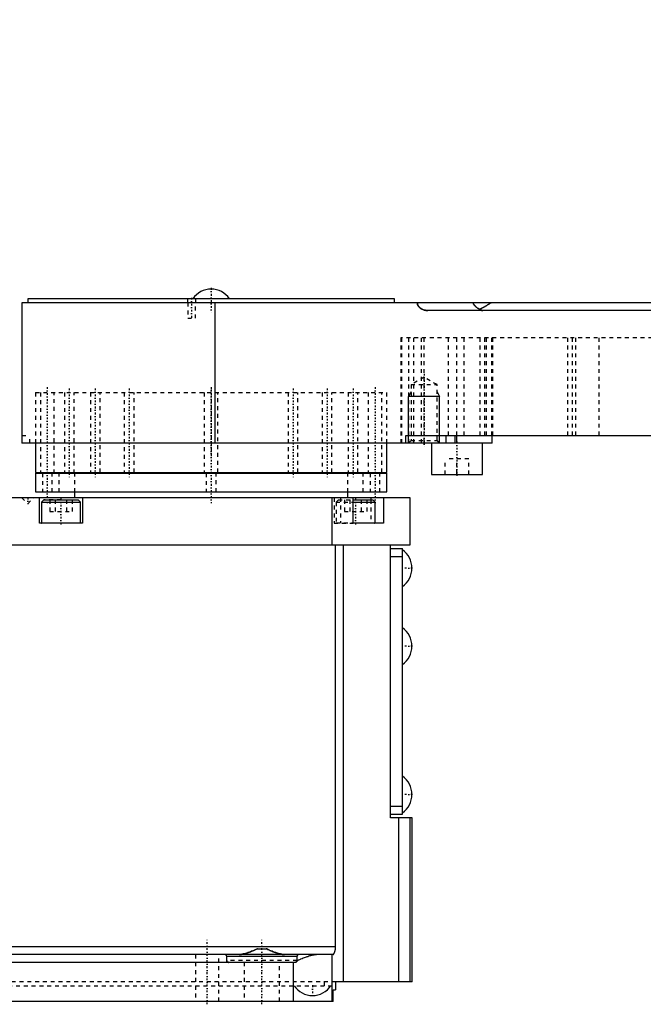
# Model space of a CAD drawing. Extents: x -171 to 392, y -1 to 595.
# Tile 2 of 5: x -49 to 111, y -1 to 251. Entities that reach past the tile are written whole.
import ezdxf

# ---------------------------------------------------------------- set-up
doc = ezdxf.new("R2010")
doc.units = 0
doc.linetypes.add('CENTER', pattern=[1.5, 0.45, -0.5, 0.05, -0.5])
doc.linetypes.add('DASHED', pattern=[2, 1, -1])
for name, color, linetype in [('AM_0', 7, 'CONTINUOUS'), ('AM_10', 7, 'CONTINUOUS'), ('AM_3', 7, 'DASHED'), ('AM_7', 7, 'CENTER')]:
    doc.layers.add(name, color=color, linetype=linetype)

msp = doc.modelspace()

# ---------------------------------------------------------------- linework, layer by layer
at = {"layer": 'AM_0', "color": 7, "linetype": 'CONTINUOUS'}
for p, q in [((-47, 180), (-47, 179)), ((47, 180), (-47, 180)), ((47, 179), (47, 180)), ((-48.5, 179), (-48.5, 145)), ((264, 179), (-48.5, 179)), ((0.99, 143), (0.99, 179)), ((175.82, 177), (55.54, 177)), ((-48.5, 145), (-48.48, 145)), ((-48.48, 145), (-48.48, 143)), ((49.88, 145), (211.47, 145)), ((49.88, 143), (49.88, 145)), ((60.22, 143), (60.22, 145)), ((62.56, 143), (62.56, 145)), ((63, 143), (63, 145)), ((72, 143), (72, 145)), ((72, 143), (-48.48, 143)), ((-45, 143), (-45, 135.5)), ((45, 135.5), (45, 143)), ((56.5, 143), (56.5, 135)), ((69.5, 135), (69.5, 143)), ((-45, 135.5), (45, 135.5)), ((-45, 135.3), (-45, 130.5)), ((-45, 135.3), (45, 135.3)), ((-40.98, 135.5), (-40.98, 135.3)), ((-35.87, 135.3), (-35.87, 135.5)), ((-35.13, 135.5), (-35.13, 135.3)), ((-29.51, 135.3), (-29.51, 135.5)), ((-28.46, 135.5), (-28.46, 135.3)), ((-21.14, 135.3), (-21.14, 135.5)), ((-19.85, 135.5), (-19.85, 135.3)), ((-1.42, 135.3), (-1.42, 135.5)), ((1.42, 135.5), (1.42, 135.3)), ((19.85, 135.3), (19.85, 135.5)), ((21.14, 135.5), (21.14, 135.3)), ((28.46, 135.3), (28.46, 135.5)), ((29.51, 135.5), (29.51, 135.3)), ((35.13, 135.3), (35.13, 135.5)), ((35.87, 135.5), (35.87, 135.3)), ((40.98, 135.3), (40.98, 135.5)), ((45, 130.5), (45, 135.3)), ((56.5, 135), (69.5, 135)), ((51, 129), (-129, 129)), ((-45, 130.5), (45, 130.5)), ((-44, 122.5), (-44, 129)), ((-35, 130.5), (-35, 129)), ((-33, 129), (-33, 122.5)), ((31, 117), (31, 129)), ((35, 129), (35, 130.5)), ((36.36, 122.5), (36.36, 129)), ((40.89, 129), (40.89, 128.5)), ((44.14, 129), (44.14, 122.5)), ((51, 117), (51, 129)), ((-42.9, 128.5), (-43.5, 127.9)), ((-43.5, 127.9), (-43.5, 122.6)), ((-43.5, 127.9), (-33.5, 127.9)), ((-42.9, 128.5), (-34.1, 128.5)), ((-33.5, 127.9), (-34.1, 128.5)), ((-33.5, 122.6), (-33.5, 127.9)), ((36.36, 128.5), (41.4, 128.5)), ((36.36, 127.9), (42, 127.9)), ((42, 127.9), (41.4, 128.5)), ((42, 122.6), (42, 127.9)), ((-33, 122.5), (-44, 122.5)), ((-43.5, 122.6), (-33.5, 122.6)), ((36.36, 122.6), (42, 122.6)), ((44.14, 122.5), (36.36, 122.5)), ((-127, 117), (51, 117)), ((31.9, 14), (31.9, 117)), ((33.91, 5), (33.91, 117)), ((46, 47), (46, 117)), ((46, 116), (49, 116)), ((46, 114), (49, 114)), ((49, 48), (49, 116)), ((46, 50), (49, 50)), ((46, 48), (49, 48)), ((51.5, 47), (46, 47)), ((48.13, 5), (48.13, 47)), ((51.04, 5), (51.04, 47)), ((51.5, 5), (51.5, 47)), ((31.9, 14), (-127, 14)), ((11.9, 13.5), (14.1, 13.5)), ((31.23, 12), (-101.17, 12)), ((22, 11.5), (4, 11.5)), ((4, 10.5), (4, 11.5)), ((22, 11.5), (22, 10.5)), ((31, 0), (31, 12)), ((21.5, 10), (-119, 10)), ((21, 10), (21, 0)), ((31.3, 0), (31.3, 3)), ((31.3, 3), (31.9, 3)), ((51.5, 5), (31.9, 5)), ((31.9, 5), (31.9, 3)), ((31.3, 0), (-127, 0))]:
    msp.add_line(p, q, dxfattribs=at)
for points in [[(52.83, 179, 0), (52.83, 178.98, 0), (52.84, 178.95, 0), (52.84, 178.92, 0), (52.84, 178.9, 0), (52.84, 178.88, 0), (52.84, 178.85, 0), (52.85, 178.82, 0), (52.85, 178.78, 0), (52.86, 178.75, 0), (52.86, 178.71, 0), (52.87, 178.69, 0), (52.87, 178.68, 0), (52.88, 178.64, 0), (52.89, 178.61, 0), (52.9, 178.58, 0), (52.91, 178.54, 0), (52.92, 178.51, 0), (52.92, 178.49, 0), (52.93, 178.48, 0), (52.94, 178.44, 0), (52.96, 178.41, 0), (52.96, 178.4, 0), (52.97, 178.38, 0), (52.98, 178.35, 0), (53, 178.32, 0), (53, 178.31, 0), (53.01, 178.29, 0), (53.03, 178.26, 0), (53.04, 178.23, 0), (53.06, 178.2, 0), (53.08, 178.18, 0), (53.1, 178.15, 0), (53.11, 178.13, 0), (53.11, 178.12, 0), (53.13, 178.09, 0), (53.15, 178.06, 0), (53.18, 178.03, 0), (53.2, 178, 0), (53.22, 177.98, 0), (53.23, 177.96, 0), (53.24, 177.95, 0), (53.26, 177.92, 0), (53.29, 177.9, 0), (53.31, 177.87, 0), (53.34, 177.85, 0), (53.36, 177.82, 0), (53.37, 177.81, 0), (53.38, 177.8, 0), (53.41, 177.77, 0), (53.43, 177.75, 0), (53.46, 177.73, 0), (53.48, 177.7, 0), (53.51, 177.68, 0), (53.52, 177.67, 0), (53.53, 177.66, 0), (53.56, 177.64, 0), (53.59, 177.62, 0), (53.61, 177.6, 0), (53.64, 177.58, 0), (53.67, 177.56, 0), (53.68, 177.55, 0), (53.7, 177.54, 0), (53.72, 177.52, 0), (53.75, 177.5, 0), (53.77, 177.49, 0), (53.78, 177.48, 0), (53.81, 177.47, 0), (53.84, 177.45, 0), (53.86, 177.44, 0), (53.87, 177.43, 0), (53.9, 177.41, 0), (53.93, 177.39, 0), (53.97, 177.38, 0), (54, 177.36, 0), (54.03, 177.34, 0), (54.04, 177.34, 0), (54.06, 177.33, 0), (54.09, 177.31, 0), (54.12, 177.3, 0), (54.24, 177.25, 0), (54.42, 177.18, 0), (54.61, 177.12, 0), (54.82, 177.07, 0), (54.92, 177.05, 0), (55.03, 177.04, 0), (55.24, 177.01, 0), (55.44, 177, 0), (55.54, 177, 0)], [(67.07, 179, 0), (67.07, 179, 0), (67.07, 179, 0), (67.07, 179, 0), (67.07, 179, 0), (67.07, 179, 0), (67.07, 179, 0), (67.07, 178.99, 0), (67.07, 178.99, 0), (67.07, 178.99, 0), (67.07, 178.99, 0), (67.07, 178.99, 0), (67.07, 178.99, 0), (67.07, 178.99, 0), (67.07, 178.99, 0), (67.07, 178.99, 0), (67.07, 178.99, 0), (67.07, 178.99, 0), (67.07, 178.99, 0), (67.07, 178.99, 0), (67.07, 178.98, 0), (67.07, 178.98, 0), (67.07, 178.98, 0), (67.07, 178.98, 0), (67.07, 178.98, 0), (67.07, 178.98, 0), (67.07, 178.98, 0), (67.07, 178.98, 0), (67.07, 178.98, 0), (67.07, 178.98, 0), (67.07, 178.98, 0), (67.07, 178.97, 0), (67.07, 178.97, 0), (67.07, 178.97, 0), (67.07, 178.97, 0), (67.07, 178.97, 0), (67.07, 178.97, 0), (67.08, 178.97, 0), (67.08, 178.96, 0), (67.08, 178.95, 0), (67.08, 178.94, 0), (67.09, 178.94, 0), (67.09, 178.94, 0), (67.09, 178.93, 0), (67.1, 178.92, 0), (67.12, 178.88, 0), (67.14, 178.84, 0), (67.17, 178.79, 0), (67.22, 178.69, 0), (67.29, 178.59, 0), (67.37, 178.48, 0), (67.46, 178.36, 0), (67.57, 178.24, 0), (67.62, 178.18, 0), (67.68, 178.12, 0), (67.79, 178.01, 0), (67.92, 177.89, 0), (68.05, 177.79, 0), (68.18, 177.68, 0), (68.32, 177.59, 0), (68.39, 177.54, 0), (68.46, 177.5, 0), (68.61, 177.41, 0), (68.76, 177.33, 0), (68.83, 177.3, 0)], [(68.83, 177.3, 0), (68.91, 177.33, 0), (69.06, 177.4, 0), (69.21, 177.48, 0), (69.29, 177.52, 0), (69.37, 177.56, 0), (69.53, 177.64, 0), (69.69, 177.73, 0), (69.85, 177.82, 0), (70.01, 177.92, 0), (70.18, 178.01, 0), (70.26, 178.06, 0), (70.35, 178.11, 0), (70.51, 178.21, 0), (70.68, 178.32, 0), (70.85, 178.42, 0), (71.02, 178.53, 0), (71.19, 178.63, 0), (71.27, 178.69, 0), (71.36, 178.74, 0), (71.52, 178.84, 0), (71.69, 178.95, 0), (71.77, 179, 0)], [(69.61, 177, 0), (69.58, 177, 0), (69.54, 177, 0), (69.5, 177.01, 0), (69.47, 177.01, 0), (69.45, 177.01, 0), (69.41, 177.02, 0), (69.36, 177.03, 0), (69.32, 177.04, 0), (69.28, 177.05, 0), (69.23, 177.07, 0), (69.21, 177.07, 0), (69.19, 177.08, 0), (69.15, 177.1, 0), (69.1, 177.12, 0), (69.06, 177.14, 0), (69.02, 177.17, 0), (68.98, 177.19, 0), (68.96, 177.21, 0), (68.94, 177.22, 0), (68.89, 177.25, 0), (68.85, 177.28, 0), (68.83, 177.3, 0)], [(7.17, 12, 0), (7.28, 12, 0), (7.52, 12.02, 0), (7.76, 12.05, 0), (7.88, 12.06, 0), (8, 12.09, 0), (8.25, 12.14, 0), (8.51, 12.2, 0), (8.77, 12.27, 0), (9.03, 12.35, 0), (9.29, 12.44, 0), (9.43, 12.48, 0), (9.56, 12.53, 0), (9.83, 12.63, 0), (10.11, 12.73, 0), (10.38, 12.84, 0), (10.66, 12.96, 0), (10.93, 13.07, 0), (11.07, 13.13, 0), (11.21, 13.19, 0), (11.49, 13.32, 0), (11.77, 13.44, 0), (11.9, 13.5, 0)], [(14.1, 13.5, 0), (14.23, 13.44, 0), (14.51, 13.32, 0), (14.79, 13.19, 0), (14.93, 13.13, 0), (15.07, 13.07, 0), (15.34, 12.96, 0), (15.62, 12.84, 0), (15.89, 12.73, 0), (16.17, 12.63, 0), (16.44, 12.53, 0), (16.57, 12.48, 0), (16.71, 12.44, 0), (16.97, 12.35, 0), (17.23, 12.27, 0), (17.49, 12.2, 0), (17.75, 12.14, 0), (18, 12.09, 0), (18.12, 12.06, 0), (18.24, 12.05, 0), (18.48, 12.02, 0), (18.72, 12, 0), (18.83, 12, 0)], [(31.23, 12, 0), (31.23, 12, 0), (31.24, 12, 0), (31.25, 12, 0), (31.25, 12, 0), (31.25, 12, 0), (31.26, 12, 0), (31.27, 12.01, 0), (31.27, 12.01, 0), (31.28, 12.01, 0), (31.29, 12.01, 0), (31.29, 12.02, 0), (31.29, 12.02, 0), (31.3, 12.02, 0), (31.31, 12.03, 0), (31.32, 12.03, 0), (31.32, 12.04, 0), (31.33, 12.04, 0), (31.33, 12.05, 0), (31.34, 12.05, 0), (31.35, 12.06, 0), (31.35, 12.06, 0), (31.36, 12.07, 0), (31.36, 12.07, 0), (31.37, 12.08, 0), (31.38, 12.09, 0), (31.38, 12.09, 0), (31.39, 12.1, 0), (31.39, 12.1, 0), (31.4, 12.11, 0), (31.41, 12.12, 0), (31.42, 12.13, 0), (31.43, 12.14, 0), (31.43, 12.15, 0), (31.43, 12.16, 0), (31.44, 12.17, 0), (31.45, 12.18, 0), (31.46, 12.19, 0), (31.47, 12.2, 0), (31.48, 12.22, 0), (31.48, 12.22, 0), (31.48, 12.23, 0), (31.49, 12.24, 0), (31.5, 12.26, 0), (31.51, 12.27, 0), (31.52, 12.29, 0), (31.53, 12.3, 0), (31.53, 12.31, 0), (31.53, 12.32, 0), (31.54, 12.33, 0), (31.55, 12.35, 0), (31.56, 12.37, 0), (31.57, 12.38, 0), (31.58, 12.4, 0), (31.58, 12.41, 0), (31.58, 12.42, 0), (31.59, 12.44, 0), (31.6, 12.45, 0), (31.61, 12.47, 0), (31.61, 12.49, 0), (31.62, 12.51, 0), (31.63, 12.52, 0), (31.63, 12.53, 0), (31.64, 12.55, 0), (31.65, 12.57, 0), (31.65, 12.58, 0), (31.65, 12.59, 0), (31.66, 12.61, 0), (31.67, 12.63, 0), (31.67, 12.64, 0), (31.68, 12.65, 0), (31.68, 12.67, 0), (31.69, 12.69, 0), (31.7, 12.71, 0), (31.7, 12.73, 0), (31.71, 12.75, 0), (31.72, 12.77, 0), (31.72, 12.78, 0), (31.73, 12.8, 0), (31.73, 12.82, 0), (31.74, 12.85, 0), (31.75, 12.87, 0), (31.75, 12.9, 0), (31.76, 12.91, 0), (31.76, 12.92, 0), (31.77, 12.94, 0), (31.77, 12.97, 0), (31.78, 13, 0), (31.79, 13.02, 0), (31.79, 13.05, 0), (31.79, 13.06, 0), (31.8, 13.07, 0), (31.8, 13.1, 0), (31.81, 13.13, 0), (31.81, 13.15, 0), (31.82, 13.18, 0), (31.82, 13.21, 0), (31.83, 13.22, 0), (31.83, 13.24, 0), (31.83, 13.26, 0), (31.84, 13.29, 0), (31.84, 13.32, 0), (31.85, 13.35, 0), (31.85, 13.38, 0), (31.85, 13.39, 0), (31.86, 13.4, 0), (31.86, 13.43, 0), (31.86, 13.46, 0), (31.87, 13.48, 0), (31.87, 13.49, 0), (31.87, 13.52, 0), (31.87, 13.55, 0), (31.88, 13.56, 0), (31.88, 13.58, 0), (31.88, 13.61, 0), (31.88, 13.64, 0), (31.88, 13.67, 0), (31.89, 13.69, 0), (31.89, 13.72, 0), (31.89, 13.74, 0), (31.89, 13.75, 0), (31.89, 13.78, 0), (31.89, 13.81, 0), (31.89, 13.84, 0), (31.9, 13.87, 0), (31.9, 13.9, 0), (31.9, 13.91, 0), (31.9, 13.93, 0), (31.9, 13.96, 0), (31.9, 13.99, 0), (31.9, 14, 0)], [(4, 11.5, 0), (4, 11.5, 0), (4, 11.51, 0), (4, 11.52, 0), (4, 11.53, 0), (4, 11.53, 0), (4, 11.54, 0), (4, 11.55, 0), (4, 11.56, 0), (4, 11.57, 0), (3.99, 11.58, 0), (3.99, 11.58, 0), (3.99, 11.58, 0), (3.99, 11.59, 0), (3.99, 11.6, 0), (3.98, 11.63, 0), (3.98, 11.65, 0), (3.97, 11.68, 0), (3.95, 11.72, 0), (3.93, 11.76, 0), (3.9, 11.8, 0), (3.87, 11.83, 0), (3.84, 11.86, 0), (3.83, 11.88, 0), (3.81, 11.89, 0), (3.78, 11.92, 0), (3.74, 11.94, 0), (3.71, 11.96, 0), (3.67, 11.97, 0), (3.63, 11.98, 0), (3.61, 11.99, 0), (3.59, 11.99, 0), (3.56, 12, 0), (3.52, 12, 0), (3.5, 12, 0)], [(4.5, 10, 0), (4.5, 10, 0), (4.49, 10, 0), (4.48, 10, 0), (4.48, 10, 0), (4.48, 10, 0), (4.47, 10, 0), (4.46, 10, 0), (4.45, 10, 0), (4.45, 10, 0), (4.44, 10, 0), (4.44, 10, 0), (4.43, 10, 0), (4.42, 10.01, 0), (4.42, 10.01, 0), (4.41, 10.01, 0), (4.4, 10.01, 0), (4.4, 10.01, 0), (4.39, 10.01, 0), (4.39, 10.01, 0), (4.38, 10.01, 0), (4.37, 10.02, 0), (4.37, 10.02, 0), (4.37, 10.02, 0), (4.36, 10.02, 0), (4.35, 10.02, 0), (4.35, 10.02, 0), (4.35, 10.02, 0), (4.34, 10.03, 0), (4.33, 10.03, 0), (4.32, 10.03, 0), (4.32, 10.03, 0), (4.31, 10.04, 0), (4.31, 10.04, 0), (4.3, 10.04, 0), (4.3, 10.04, 0), (4.29, 10.05, 0), (4.28, 10.05, 0), (4.28, 10.05, 0), (4.27, 10.06, 0), (4.27, 10.06, 0), (4.26, 10.06, 0), (4.26, 10.06, 0), (4.25, 10.07, 0), (4.24, 10.07, 0), (4.24, 10.07, 0), (4.23, 10.08, 0), (4.23, 10.08, 0), (4.23, 10.08, 0), (4.22, 10.09, 0), (4.21, 10.09, 0), (4.21, 10.09, 0), (4.2, 10.1, 0), (4.2, 10.1, 0), (4.19, 10.11, 0), (4.19, 10.11, 0), (4.18, 10.11, 0), (4.18, 10.12, 0), (4.17, 10.12, 0), (4.17, 10.13, 0), (4.16, 10.13, 0), (4.16, 10.13, 0), (4.16, 10.14, 0), (4.15, 10.14, 0), (4.15, 10.15, 0), (4.14, 10.15, 0), (4.14, 10.15, 0), (4.14, 10.16, 0), (4.13, 10.16, 0), (4.13, 10.16, 0), (4.13, 10.17, 0), (4.12, 10.17, 0), (4.12, 10.18, 0), (4.11, 10.18, 0), (4.11, 10.19, 0), (4.1, 10.19, 0), (4.1, 10.2, 0), (4.1, 10.2, 0), (4.1, 10.21, 0), (4.09, 10.21, 0), (4.09, 10.22, 0), (4.08, 10.22, 0), (4.08, 10.23, 0), (4.08, 10.23, 0), (4.08, 10.24, 0), (4.07, 10.24, 0), (4.07, 10.25, 0), (4.06, 10.25, 0), (4.06, 10.26, 0), (4.06, 10.27, 0), (4.06, 10.27, 0), (4.05, 10.27, 0), (4.05, 10.28, 0), (4.05, 10.29, 0), (4.04, 10.29, 0), (4.04, 10.3, 0), (4.04, 10.31, 0), (4.04, 10.31, 0), (4.04, 10.31, 0), (4.03, 10.32, 0), (4.03, 10.33, 0), (4.03, 10.34, 0), (4.03, 10.34, 0), (4.02, 10.35, 0), (4.02, 10.35, 0), (4.02, 10.36, 0), (4.02, 10.36, 0), (4.02, 10.37, 0), (4.02, 10.37, 0), (4.02, 10.38, 0), (4.01, 10.38, 0), (4.01, 10.39, 0), (4.01, 10.4, 0), (4.01, 10.4, 0), (4.01, 10.41, 0), (4.01, 10.41, 0), (4.01, 10.42, 0), (4.01, 10.43, 0), (4, 10.43, 0), (4, 10.44, 0), (4, 10.44, 0), (4, 10.45, 0), (4, 10.46, 0), (4, 10.46, 0), (4, 10.47, 0), (4, 10.48, 0), (4, 10.48, 0), (4, 10.48, 0), (4, 10.49, 0), (4, 10.5, 0), (4, 10.5, 0)], [(22, 10.44, 0), (22, 10.44, 0), (22, 10.43, 0), (21.99, 10.43, 0), (21.99, 10.42, 0), (21.99, 10.42, 0), (21.99, 10.41, 0), (21.99, 10.41, 0), (21.99, 10.4, 0), (21.99, 10.39, 0), (21.99, 10.39, 0), (21.99, 10.38, 0), (21.99, 10.38, 0), (21.98, 10.37, 0), (21.98, 10.37, 0), (21.98, 10.36, 0), (21.98, 10.35, 0), (21.98, 10.35, 0), (21.98, 10.34, 0), (21.97, 10.34, 0), (21.97, 10.33, 0), (21.97, 10.33, 0), (21.97, 10.32, 0), (21.97, 10.32, 0), (21.96, 10.32, 0), (21.96, 10.31, 0), (21.96, 10.31, 0), (21.96, 10.3, 0), (21.96, 10.3, 0), (21.95, 10.29, 0), (21.95, 10.28, 0), (21.95, 10.28, 0), (21.94, 10.27, 0), (21.94, 10.27, 0), (21.94, 10.27, 0), (21.94, 10.26, 0), (21.93, 10.25, 0), (21.93, 10.25, 0), (21.93, 10.24, 0), (21.92, 10.24, 0), (21.92, 10.23, 0), (21.92, 10.23, 0), (21.92, 10.22, 0), (21.91, 10.22, 0), (21.91, 10.21, 0), (21.91, 10.21, 0), (21.9, 10.2, 0), (21.9, 10.2, 0), (21.9, 10.2, 0), (21.89, 10.19, 0), (21.89, 10.19, 0), (21.89, 10.18, 0), (21.88, 10.18, 0), (21.88, 10.17, 0), (21.87, 10.17, 0), (21.87, 10.17, 0), (21.87, 10.16, 0), (21.86, 10.16, 0), (21.86, 10.15, 0), (21.85, 10.15, 0), (21.85, 10.14, 0), (21.85, 10.14, 0), (21.85, 10.14, 0), (21.84, 10.13, 0), (21.84, 10.13, 0), (21.83, 10.13, 0), (21.83, 10.12, 0), (21.83, 10.12, 0), (21.82, 10.12, 0), (21.82, 10.11, 0), (21.82, 10.11, 0), (21.81, 10.11, 0), (21.8, 10.1, 0), (21.8, 10.1, 0), (21.79, 10.1, 0), (21.79, 10.09, 0), (21.79, 10.09, 0), (21.78, 10.09, 0), (21.78, 10.08, 0), (21.77, 10.08, 0), (21.77, 10.08, 0), (21.76, 10.07, 0), (21.75, 10.07, 0), (21.75, 10.07, 0), (21.75, 10.07, 0), (21.74, 10.06, 0), (21.74, 10.06, 0), (21.73, 10.06, 0), (21.72, 10.05, 0), (21.72, 10.05, 0), (21.72, 10.05, 0), (21.71, 10.05, 0), (21.71, 10.04, 0), (21.7, 10.04, 0), (21.69, 10.04, 0), (21.69, 10.04, 0), (21.68, 10.03, 0), (21.68, 10.03, 0), (21.67, 10.03, 0), (21.67, 10.03, 0), (21.66, 10.03, 0), (21.65, 10.02, 0), (21.65, 10.02, 0), (21.64, 10.02, 0), (21.64, 10.02, 0), (21.64, 10.02, 0), (21.63, 10.02, 0), (21.62, 10.02, 0), (21.62, 10.01, 0), (21.62, 10.01, 0), (21.61, 10.01, 0), (21.6, 10.01, 0), (21.6, 10.01, 0), (21.6, 10.01, 0), (21.59, 10.01, 0), (21.58, 10.01, 0), (21.58, 10.01, 0), (21.57, 10, 0), (21.56, 10, 0), (21.56, 10, 0), (21.56, 10, 0), (21.55, 10, 0), (21.54, 10, 0), (21.54, 10, 0), (21.53, 10, 0), (21.52, 10, 0), (21.52, 10, 0), (21.52, 10, 0), (21.51, 10, 0), (21.5, 10, 0), (21.5, 10, 0)], [(22, 10.44, 0), (22.14, 10.51, 0), (22.43, 10.63, 0), (22.72, 10.76, 0), (22.87, 10.82, 0), (23.02, 10.88, 0), (23.31, 11, 0), (23.6, 11.12, 0), (23.89, 11.23, 0), (24.18, 11.34, 0), (24.46, 11.45, 0), (24.61, 11.5, 0), (24.75, 11.54, 0), (25.03, 11.63, 0), (25.31, 11.72, 0), (25.58, 11.79, 0), (25.85, 11.86, 0), (26.11, 11.91, 0), (26.25, 11.93, 0), (26.37, 11.95, 0), (26.63, 11.98, 0), (26.88, 12, 0), (27, 12, 0)], [(22.5, 12, 0), (22.48, 12, 0), (22.44, 12, 0), (22.41, 11.99, 0), (22.39, 11.99, 0), (22.37, 11.98, 0), (22.33, 11.97, 0), (22.29, 11.96, 0), (22.26, 11.94, 0), (22.22, 11.92, 0), (22.19, 11.89, 0), (22.17, 11.88, 0), (22.16, 11.86, 0), (22.13, 11.83, 0), (22.1, 11.8, 0), (22.07, 11.76, 0), (22.05, 11.72, 0), (22.03, 11.68, 0), (22.02, 11.65, 0), (22.02, 11.63, 0), (22.01, 11.6, 0), (22.01, 11.59, 0), (22.01, 11.58, 0), (22.01, 11.58, 0), (22.01, 11.58, 0), (22, 11.57, 0), (22, 11.56, 0), (22, 11.55, 0), (22, 11.54, 0), (22, 11.53, 0), (22, 11.53, 0), (22, 11.52, 0), (22, 11.51, 0), (22, 11.5, 0), (22, 11.5, 0)], [(22, 10.5, 0), (22, 10.49, 0), (22, 10.47, 0), (22, 10.45, 0), (22, 10.44, 0)]]:
    msp.add_polyline3d(points, dxfattribs=at)
for centre, radius, start, end in [((90, 196), 216, 120.9733, 180), ((90, 196), 184, 114.0547, 180), ((0, 176.83), 5.67, 33.9924, 146.0076), ((-43.4, 122.6), 0.1, 180, 270), ((-33.6, 122.6), 0.1, 270, 0), ((41.9, 122.6), 0.1, 270, 0), ((45.8, 111), 5.67, 304.3588, 55.6412), ((45.8, 91), 5.67, 304.3588, 55.6412), ((45.8, 53), 5.67, 304.3588, 55.6412), ((3.5, 11.5), 0.5, 0, 90), ((22.5, 11.5), 0.5, 90, 180), ((26, 7.17), 5.67, 213.9924, 326.0076)]:
    msp.add_arc(centre, radius, start, end, dxfattribs=at)
at = {"layer": 'AM_10', "color": 7, "linetype": 'CONTINUOUS'}
for p, q in [((51.24, 156.2), (50.56, 155)), ((58.56, 155), (50.56, 155)), ((50.56, 143), (50.56, 155)), ((57.88, 156.2), (58.56, 155)), ((58.56, 143), (58.56, 155))]:
    msp.add_line(p, q, dxfattribs=at)
at = {"layer": 'AM_3', "color": 6, "linetype": 'DASHED'}
for p, q in [((-6.1, 180), (-6.1, 179)), ((-3.9, 179), (-3.9, 180)), ((-6, 179), (-6, 175)), ((-4, 175), (-4, 179)), ((-6, 175), (-4, 175)), ((48.62, 170), (48.62, 143)), ((163.05, 170), (48.62, 170)), ((48.83, 143), (48.83, 170)), ((50.62, 143), (50.62, 170)), ((51.93, 143), (51.93, 170)), ((53.89, 143), (53.89, 170)), ((54.56, 143), (54.56, 170)), ((60.83, 145), (60.83, 170)), ((63, 145), (63, 170)), ((64.82, 145), (64.82, 170)), ((68.83, 170), (68.83, 145)), ((70.11, 145), (70.11, 170)), ((70.54, 145), (70.54, 170)), ((71.89, 145), (71.89, 170)), ((72.22, 145), (72.22, 170)), ((91.44, 145), (91.44, 170)), ((92.59, 145), (92.59, 170)), ((93.44, 145), (93.44, 170)), ((99.4, 145), (99.4, 170)), ((54.56, 159.92), (51.24, 158)), ((57.88, 158), (54.56, 159.92)), ((51.24, 158), (51.24, 143.68)), ((51.24, 158), (57.88, 158)), ((57.88, 143.68), (57.88, 158)), ((-45, 156), (45, 156)), ((-45, 156), (-45, 143)), ((-45, 156), (45, 156)), ((-43.75, 156), (-43.75, 135.5)), ((-40.25, 135.3), (-40.25, 156)), ((-37.62, 156), (-37.62, 135.5)), ((-35.12, 135.3), (-35.12, 156)), ((-30.95, 156), (-30.95, 135.5)), ((-28.45, 135.5), (-28.45, 156)), ((-22.25, 156), (-22.25, 135.5)), ((-19.75, 135.5), (-19.75, 156)), ((-1.75, 156), (-1.75, 135.5)), ((1.75, 135.5), (1.75, 156)), ((19.75, 156), (19.75, 135.5)), ((22.25, 135.5), (22.25, 156)), ((28.45, 156), (28.45, 135.5)), ((30.95, 135.5), (30.95, 156)), ((35.12, 156), (35.12, 135.3)), ((37.62, 135.5), (37.62, 156)), ((40.25, 156), (40.25, 135.3)), ((43.75, 135.5), (43.75, 156)), ((45, 143), (45, 156)), ((-48.48, 145), (-46.5, 145)), ((-46.5, 143), (-46.5, 145)), ((51.24, 143.68), (50.56, 143)), ((51.24, 143.68), (57.88, 143.68)), ((58.56, 143), (57.88, 143.68)), ((60, 135), (60, 139)), ((66, 139), (60, 139)), ((63, 135), (63, 139)), ((66, 135), (66, 139)), ((-43.25, 135.3), (-43.25, 130.5)), ((-40.75, 130.5), (-40.75, 135.3)), ((-39, 135.5), (-39, 130.5)), ((-35, 135.5), (-35, 130.5)), ((-1.25, 135.3), (-1.25, 130.5)), ((1.25, 130.5), (1.25, 135.3)), ((35, 130.5), (35, 135.5)), ((39, 130.5), (39, 135.5)), ((40.75, 135.3), (40.75, 130.5)), ((43.25, 130.5), (43.25, 135.3)), ((-48.5, 129), (-47, 127.5)), ((-47, 127.5), (-45.5, 129)), ((31.5, 129), (31.5, 122.5)), ((33.11, 129), (33.11, 122.5)), ((-38.5, 128.5), (-42.9, 128.5)), ((-41.36, 128.5), (-41.36, 125.5)), ((-39.93, 128.5), (-39.93, 125.5)), ((-37.07, 128.5), (-37.07, 125.5)), ((-35.64, 128.5), (-35.64, 125.5)), ((32.6, 128.5), (32, 127.9)), ((32, 127.9), (32, 122.6)), ((32, 127.9), (36.36, 127.9)), ((32.6, 128.5), (36.36, 128.5)), ((34.14, 128.5), (34.14, 125.5)), ((35.57, 128.5), (35.57, 125.5)), ((38.43, 128.5), (38.43, 125.5)), ((39.86, 128.5), (39.86, 125.5)), ((40.89, 128.5), (40.89, 122.5)), ((-41.36, 125.5), (-35.64, 125.5)), ((34.14, 125.5), (39.86, 125.5)), ((31.5, 122.5), (36.36, 122.5)), ((32, 122.6), (36.36, 122.6)), ((-4, 12), (-4, 0)), ((2, 0), (2, 12)), ((22, 10.5), (4, 10.5)), ((8.5, 10), (8.5, 0)), ((17.5, 0), (17.5, 10)), ((31.9, 5), (-127, 5)), ((-104, 4), (31, 4)), ((29, 5), (29, 4))]:
    msp.add_line(p, q, dxfattribs=at)
for points in [[(55.54, 177, 0), (55.44, 177, 0), (55.24, 177.01, 0), (55.03, 177.04, 0), (54.92, 177.05, 0), (54.82, 177.07, 0), (54.61, 177.12, 0), (54.42, 177.18, 0), (54.24, 177.25, 0), (54.12, 177.3, 0), (54.09, 177.31, 0), (54.06, 177.33, 0), (54.04, 177.34, 0), (54.03, 177.34, 0), (54, 177.36, 0), (53.97, 177.38, 0), (53.93, 177.39, 0), (53.9, 177.41, 0), (53.87, 177.43, 0), (53.86, 177.44, 0), (53.84, 177.45, 0), (53.81, 177.47, 0), (53.78, 177.48, 0), (53.77, 177.49, 0), (53.75, 177.5, 0), (53.72, 177.52, 0), (53.7, 177.54, 0), (53.68, 177.55, 0), (53.67, 177.56, 0), (53.64, 177.58, 0), (53.61, 177.6, 0), (53.59, 177.62, 0), (53.56, 177.64, 0), (53.53, 177.66, 0), (53.52, 177.67, 0), (53.51, 177.68, 0), (53.48, 177.7, 0), (53.46, 177.73, 0), (53.43, 177.75, 0), (53.41, 177.77, 0), (53.38, 177.8, 0), (53.37, 177.81, 0), (53.36, 177.82, 0), (53.34, 177.85, 0), (53.31, 177.87, 0), (53.29, 177.9, 0), (53.26, 177.92, 0), (53.24, 177.95, 0), (53.23, 177.96, 0), (53.22, 177.98, 0), (53.2, 178, 0), (53.18, 178.03, 0), (53.15, 178.06, 0), (53.13, 178.09, 0), (53.11, 178.12, 0), (53.11, 178.13, 0), (53.1, 178.15, 0), (53.08, 178.18, 0), (53.06, 178.2, 0), (53.04, 178.23, 0), (53.03, 178.26, 0), (53.01, 178.29, 0), (53, 178.31, 0), (53, 178.32, 0), (52.98, 178.35, 0), (52.97, 178.38, 0), (52.96, 178.4, 0), (52.96, 178.41, 0), (52.94, 178.44, 0), (52.93, 178.48, 0), (52.92, 178.49, 0), (52.92, 178.51, 0), (52.91, 178.54, 0), (52.9, 178.58, 0), (52.89, 178.61, 0), (52.88, 178.64, 0), (52.87, 178.68, 0), (52.87, 178.69, 0), (52.86, 178.71, 0), (52.86, 178.75, 0), (52.85, 178.78, 0), (52.85, 178.82, 0), (52.84, 178.85, 0), (52.84, 178.88, 0), (52.84, 178.9, 0), (52.84, 178.92, 0), (52.84, 178.95, 0), (52.83, 178.98, 0), (52.83, 179, 0)], [(68.83, 177.3, 0), (68.77, 177.33, 0), (68.64, 177.39, 0), (68.51, 177.47, 0), (68.45, 177.5, 0), (68.38, 177.54, 0), (68.26, 177.62, 0), (68.15, 177.71, 0), (68.03, 177.8, 0), (67.92, 177.89, 0), (67.81, 177.99, 0), (67.76, 178.04, 0), (67.71, 178.09, 0), (67.61, 178.19, 0), (67.52, 178.3, 0), (67.43, 178.4, 0), (67.35, 178.51, 0), (67.27, 178.62, 0), (67.24, 178.67, 0), (67.2, 178.73, 0), (67.14, 178.84, 0), (67.1, 178.91, 0), (67.09, 178.93, 0), (67.08, 178.95, 0), (67.08, 178.96, 0), (67.08, 178.96, 0), (67.08, 178.96, 0), (67.08, 178.96, 0), (67.08, 178.97, 0), (67.08, 178.97, 0), (67.07, 178.97, 0), (67.07, 178.97, 0), (67.07, 178.97, 0), (67.07, 178.98, 0), (67.07, 178.98, 0), (67.07, 178.98, 0), (67.07, 178.98, 0), (67.07, 178.98, 0), (67.07, 178.99, 0), (67.07, 178.99, 0), (67.07, 178.99, 0), (67.07, 178.99, 0), (67.07, 178.99, 0), (67.07, 178.99, 0), (67.07, 178.99, 0), (67.07, 178.99, 0), (67.07, 178.99, 0), (67.07, 178.99, 0), (67.07, 179, 0), (67.07, 179, 0), (67.07, 179, 0), (67.07, 179, 0), (67.07, 179, 0), (67.07, 179, 0), (67.07, 179, 0), (67.07, 179, 0), (67.07, 179, 0), (67.07, 179, 0), (67.07, 179, 0), (67.07, 179, 0), (67.07, 179, 0), (67.07, 179, 0), (67.07, 179, 0), (67.07, 179, 0), (67.07, 179, 0)], [(71.77, 179, 0), (71.69, 178.95, 0), (71.52, 178.84, 0), (71.36, 178.74, 0), (71.27, 178.69, 0), (71.19, 178.63, 0), (71.02, 178.53, 0), (70.85, 178.42, 0), (70.68, 178.32, 0), (70.51, 178.21, 0), (70.35, 178.11, 0), (70.26, 178.06, 0), (70.18, 178.01, 0), (70.01, 177.92, 0), (69.85, 177.82, 0), (69.69, 177.73, 0), (69.53, 177.64, 0), (69.37, 177.56, 0), (69.29, 177.52, 0), (69.21, 177.48, 0), (69.06, 177.4, 0), (68.91, 177.33, 0), (68.83, 177.3, 0)], [(68.83, 177.3, 0), (68.85, 177.28, 0), (68.89, 177.25, 0), (68.94, 177.22, 0), (68.96, 177.21, 0), (68.98, 177.19, 0), (69.02, 177.17, 0), (69.06, 177.14, 0), (69.1, 177.12, 0), (69.15, 177.1, 0), (69.19, 177.08, 0), (69.21, 177.07, 0), (69.23, 177.07, 0), (69.28, 177.05, 0), (69.32, 177.04, 0), (69.36, 177.03, 0), (69.41, 177.02, 0), (69.45, 177.01, 0), (69.47, 177.01, 0), (69.5, 177.01, 0), (69.54, 177, 0), (69.58, 177, 0), (69.61, 177, 0)], [(11.9, 13.5, 0), (11.77, 13.44, 0), (11.49, 13.32, 0), (11.21, 13.19, 0), (11.07, 13.13, 0), (10.93, 13.07, 0), (10.66, 12.96, 0), (10.38, 12.84, 0), (10.11, 12.73, 0), (9.83, 12.63, 0), (9.56, 12.53, 0), (9.43, 12.48, 0), (9.29, 12.44, 0), (9.03, 12.35, 0), (8.77, 12.27, 0), (8.51, 12.2, 0), (8.25, 12.14, 0), (8, 12.09, 0), (7.88, 12.06, 0), (7.76, 12.05, 0), (7.52, 12.02, 0), (7.28, 12, 0), (7.17, 12, 0)], [(18.83, 12, 0), (18.72, 12, 0), (18.48, 12.02, 0), (18.24, 12.05, 0), (18.12, 12.06, 0), (18, 12.09, 0), (17.75, 12.14, 0), (17.49, 12.2, 0), (17.23, 12.27, 0), (16.97, 12.35, 0), (16.71, 12.44, 0), (16.57, 12.48, 0), (16.44, 12.53, 0), (16.17, 12.63, 0), (15.89, 12.73, 0), (15.62, 12.84, 0), (15.34, 12.96, 0), (15.07, 13.07, 0), (14.93, 13.13, 0), (14.79, 13.19, 0), (14.51, 13.32, 0), (14.23, 13.44, 0), (14.1, 13.5, 0)]]:
    msp.add_polyline3d(points, dxfattribs=at)
for centre, radius, start, end in [((32.1, 122.6), 0.1, 180, 270), ((4.5, 10.5), 0.5, 180, 270), ((21.5, 10.5), 0.5, 270, 0)]:
    msp.add_arc(centre, radius, start, end, dxfattribs=at)
at = {"layer": 'AM_7', "color": 4, "linetype": 'CENTER'}
for p, q in [((0, 182.78), (0, 176.55)), ((-5, 180.25), (-5, 174.75)), ((54.56, 160.76), (54.56, 142.15)), ((-42, 157.35), (-42, 127.65)), ((-36.37, 157.03), (-36.37, 134.26)), ((-29.7, 157.03), (-29.7, 134.26)), ((-21, 157.03), (-21, 134.26)), ((0, 157.35), (0, 127.65)), ((0, 156.78), (0, 139.72)), ((21, 157.03), (21, 134.26)), ((29.7, 157.03), (29.7, 134.26)), ((36.37, 157.03), (36.37, 134.26)), ((42, 157.35), (42, 127.65)), ((63, 143.4), (63, 134.6)), ((-47, 129.07), (-47, 127.42)), ((-38.5, 128.8), (-38.5, 122.2)), ((37, 128.8), (37, 122.2)), ((51.6, 111), (48.67, 111)), ((51.6, 91), (48.67, 91)), ((51.6, 53), (48.67, 53)), ((-1, -0.75), (-1, 15.75)), ((13, -0.75), (13, 15.75)), ((26, 4.12), (26, 1.38))]:
    msp.add_line(p, q, dxfattribs=at)

doc.saveas('drawing.dxf')
